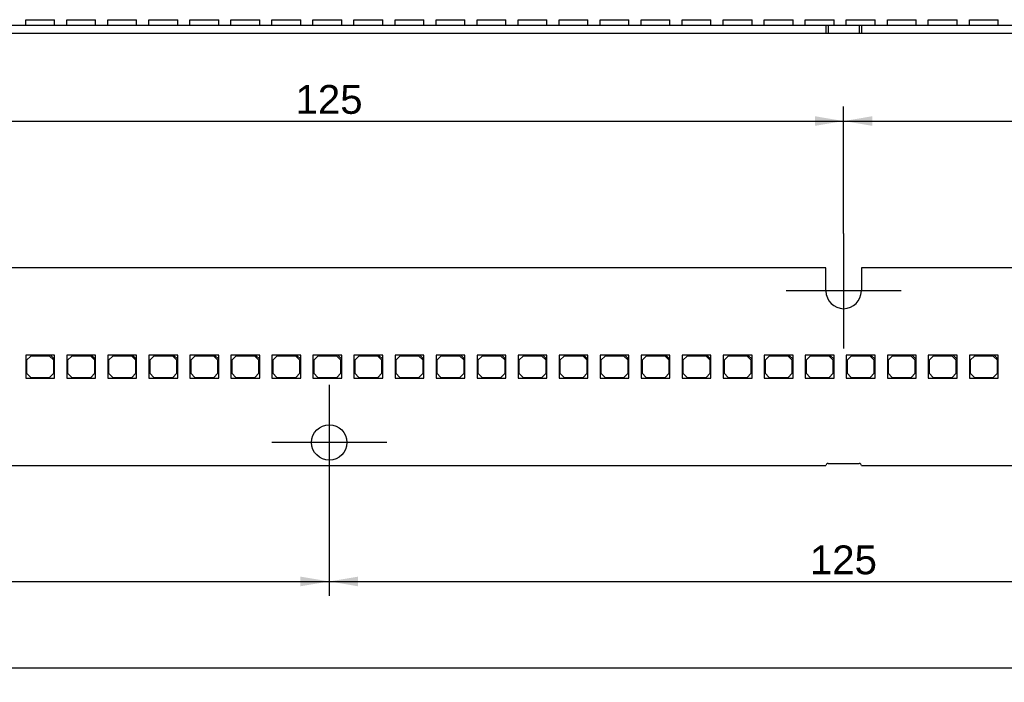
# Model space of a CAD drawing. Header units: millimetres. Extents: x 7 to 819, y 15 to 587.
# Tile 20 of 28: x 458 to 578, y 397 to 477. Entities that reach past the tile are written whole.
import ezdxf
from ezdxf.enums import TextEntityAlignment as Align
from ezdxf.lldxf.tags import DXFTag

# ---------------------------------------------------------------- set-up
doc = ezdxf.new("R2010")
doc.units = ezdxf.units.MM
doc.layers.add('Default', color=7, linetype='Continuous')
doc.layers.add('LINLED_560X24MM_', color=7, linetype='Continuous')
doc.styles.add('SEACAD_Arial', font='arial.ttf')
tags = doc.linetypes.add('CENTER2', pattern=[28.575, 19.05, -3.175, 3.175, -3.175]).pattern_tags.tags
tags[10:11] = [DXFTag(74, 4), DXFTag(75, 0), DXFTag(340, '0'), DXFTag(46, 0.0), DXFTag(50, 0.0), DXFTag(44, 0.0), DXFTag(45, 0.0)]
tags[8:9] = [DXFTag(74, 4), DXFTag(75, 0), DXFTag(340, '0'), DXFTag(46, 0.0), DXFTag(50, 0.0), DXFTag(44, 0.0), DXFTag(45, 0.0)]
tags[6:7] = [DXFTag(74, 4), DXFTag(75, 0), DXFTag(340, '0'), DXFTag(46, 0.0), DXFTag(50, 0.0), DXFTag(44, 0.0), DXFTag(45, 0.0)]
tags[4:5] = [DXFTag(74, 4), DXFTag(75, 0), DXFTag(340, '0'), DXFTag(46, 0.0), DXFTag(50, 0.0), DXFTag(44, 0.0), DXFTag(45, 0.0)]
doc.dimstyles.new('ISO', dxfattribs={"dimtxt": 3.5, "dimasz": 3.5, "dimexe": 1.75, "dimexo": 0, "dimgap": 0.875, "dimtad": 1, "dimtxsty": 'SEACAD_Arial', "dimblk1": '_SE_FILLED', "dimblk2": '_SE_FILLED', "dimsah": 1, "dimcen": 1.75, "dimadec": 0, "dimazin": 0, "dimtfac": 0.5, "dimtdec": 3, "dimtmove": 0, "dimatfit": 3, "dimfxl": 1, "dimarcsym": 0})

# ---------------------------------------------------------------- blocks, each defined once
blk = doc.blocks.new('SEANNOT_GROUP6')
at = {"layer": 'Default', "color": 7, "linetype": 'CENTER2'}
for p, q in [((495.99, 432.73), (495.99, 418.73)), ((502.99, 425.73), (488.99, 425.73))]:
    blk.add_line(p, q, dxfattribs=at)
blk = doc.blocks.new('SEANNOT_GROUP7')
at = {"layer": 'Default', "color": 7, "linetype": 'CENTER2'}
for p, q in [((558.49, 451.13), (558.49, 437.13)), ((565.49, 444.13), (551.49, 444.13))]:
    blk.add_line(p, q, dxfattribs=at)
blk = doc.blocks.new('SE1')
at = {"layer": 'LINLED_560X24MM_', "color": 7, "linetype": 'Continuous'}
for p, q in [((556.34, 446.93), (435.64, 446.93)), ((556.34, 444.13), (556.34, 446.93)), ((681.34, 446.93), (560.64, 446.93)), ((560.64, 446.93), (560.64, 444.13)), ((462.11, 436.33), (459.11, 436.33)), ((459.11, 436.33), (459.11, 433.53)), ((459.71, 436.23), (459.21, 435.73)), ((459.21, 435.73), (459.21, 434.13)), ((462.01, 436.23), (459.71, 436.23)), ((462.51, 435.73), (462.01, 436.23)), ((462.61, 436.33), (462.11, 436.33)), ((462.11, 436.33), (462.61, 435.83)), ((462.51, 434.13), (462.51, 435.73)), ((462.61, 435.83), (462.61, 436.33)), ((462.61, 433.53), (462.61, 435.83)), ((467.1, 436.33), (464.1, 436.33)), ((464.1, 436.33), (464.1, 433.53)), ((464.7, 436.23), (464.2, 435.73)), ((464.2, 435.73), (464.2, 434.13)), ((467, 436.23), (464.7, 436.23)), ((467.5, 435.73), (467, 436.23)), ((467.6, 436.33), (467.1, 436.33)), ((467.1, 436.33), (467.6, 435.83)), ((467.5, 434.13), (467.5, 435.73)), ((467.6, 435.83), (467.6, 436.33)), ((467.6, 433.53), (467.6, 435.83)), ((472.08, 436.33), (469.08, 436.33)), ((469.08, 436.33), (469.08, 433.53)), ((469.68, 436.23), (469.18, 435.73)), ((469.18, 435.73), (469.18, 434.13)), ((471.98, 436.23), (469.68, 436.23)), ((472.48, 435.73), (471.98, 436.23)), ((472.58, 436.33), (472.08, 436.33)), ((472.08, 436.33), (472.58, 435.83)), ((472.48, 434.13), (472.48, 435.73)), ((472.58, 435.83), (472.58, 436.33)), ((472.58, 433.53), (472.58, 435.83)), ((477.07, 436.33), (474.07, 436.33)), ((474.07, 436.33), (474.07, 433.53)), ((474.67, 436.23), (474.17, 435.73)), ((474.17, 435.73), (474.17, 434.13)), ((476.97, 436.23), (474.67, 436.23)), ((477.47, 435.73), (476.97, 436.23)), ((477.57, 436.33), (477.07, 436.33)), ((477.07, 436.33), (477.57, 435.83)), ((477.47, 434.13), (477.47, 435.73)), ((477.57, 435.83), (477.57, 436.33)), ((477.57, 433.53), (477.57, 435.83)), ((482.05, 436.33), (479.05, 436.33)), ((479.05, 436.33), (479.05, 433.53)), ((479.65, 436.23), (479.15, 435.73)), ((479.15, 435.73), (479.15, 434.13)), ((481.95, 436.23), (479.65, 436.23)), ((482.45, 435.73), (481.95, 436.23)), ((482.55, 436.33), (482.05, 436.33)), ((482.05, 436.33), (482.55, 435.83)), ((482.45, 434.13), (482.45, 435.73)), ((482.55, 435.83), (482.55, 436.33)), ((482.55, 433.53), (482.55, 435.83)), ((487.04, 436.33), (484.04, 436.33)), ((484.04, 436.33), (484.04, 433.53)), ((484.64, 436.23), (484.14, 435.73)), ((484.14, 435.73), (484.14, 434.13)), ((486.94, 436.23), (484.64, 436.23)), ((487.44, 435.73), (486.94, 436.23)), ((487.54, 436.33), (487.04, 436.33)), ((487.04, 436.33), (487.54, 435.83)), ((487.44, 434.13), (487.44, 435.73)), ((487.54, 435.83), (487.54, 436.33)), ((487.54, 433.53), (487.54, 435.83)), ((492.02, 436.33), (489.02, 436.33)), ((489.02, 436.33), (489.02, 433.53)), ((489.62, 436.23), (489.12, 435.73)), ((489.12, 435.73), (489.12, 434.13)), ((491.92, 436.23), (489.62, 436.23)), ((492.42, 435.73), (491.92, 436.23)), ((492.52, 436.33), (492.02, 436.33)), ((492.02, 436.33), (492.52, 435.83)), ((492.42, 434.13), (492.42, 435.73)), ((492.52, 435.83), (492.52, 436.33)), ((492.52, 433.53), (492.52, 435.83)), ((497.01, 436.33), (494.01, 436.33)), ((494.01, 436.33), (494.01, 433.53)), ((494.61, 436.23), (494.11, 435.73)), ((494.11, 435.73), (494.11, 434.13)), ((496.91, 436.23), (494.61, 436.23)), ((497.41, 435.73), (496.91, 436.23)), ((497.51, 436.33), (497.01, 436.33)), ((497.01, 436.33), (497.51, 435.83)), ((497.41, 434.13), (497.41, 435.73)), ((497.51, 435.83), (497.51, 436.33)), ((497.51, 433.53), (497.51, 435.83)), ((501.99, 436.33), (498.99, 436.33)), ((498.99, 436.33), (498.99, 433.53)), ((499.59, 436.23), (499.09, 435.73)), ((499.09, 435.73), (499.09, 434.13)), ((501.89, 436.23), (499.59, 436.23)), ((502.39, 435.73), (501.89, 436.23)), ((502.49, 436.33), (501.99, 436.33)), ((501.99, 436.33), (502.49, 435.83)), ((502.39, 434.13), (502.39, 435.73)), ((502.49, 435.83), (502.49, 436.33)), ((502.49, 433.53), (502.49, 435.83)), ((506.98, 436.33), (503.98, 436.33)), ((503.98, 436.33), (503.98, 433.53)), ((504.58, 436.23), (504.08, 435.73)), ((504.08, 435.73), (504.08, 434.13)), ((506.88, 436.23), (504.58, 436.23)), ((507.38, 435.73), (506.88, 436.23)), ((507.48, 436.33), (506.98, 436.33)), ((506.98, 436.33), (507.48, 435.83)), ((507.38, 434.13), (507.38, 435.73)), ((507.48, 435.83), (507.48, 436.33)), ((507.48, 433.53), (507.48, 435.83)), ((511.96, 436.33), (508.96, 436.33)), ((508.96, 436.33), (508.96, 433.53)), ((509.56, 436.23), (509.06, 435.73)), ((509.06, 435.73), (509.06, 434.13)), ((511.86, 436.23), (509.56, 436.23)), ((512.36, 435.73), (511.86, 436.23)), ((512.46, 436.33), (511.96, 436.33)), ((511.96, 436.33), (512.46, 435.83)), ((512.36, 434.13), (512.36, 435.73)), ((512.46, 435.83), (512.46, 436.33)), ((512.46, 433.53), (512.46, 435.83)), ((516.95, 436.33), (513.95, 436.33)), ((513.95, 436.33), (513.95, 433.53)), ((514.55, 436.23), (514.05, 435.73)), ((514.05, 435.73), (514.05, 434.13)), ((516.85, 436.23), (514.55, 436.23)), ((517.35, 435.73), (516.85, 436.23)), ((517.45, 436.33), (516.95, 436.33)), ((516.95, 436.33), (517.45, 435.83)), ((517.35, 434.13), (517.35, 435.73)), ((517.45, 435.83), (517.45, 436.33)), ((517.45, 433.53), (517.45, 435.83)), ((521.93, 436.33), (518.93, 436.33)), ((518.93, 436.33), (518.93, 433.53)), ((519.53, 436.23), (519.03, 435.73)), ((519.03, 435.73), (519.03, 434.13)), ((521.83, 436.23), (519.53, 436.23)), ((522.33, 435.73), (521.83, 436.23)), ((522.43, 436.33), (521.93, 436.33)), ((521.93, 436.33), (522.43, 435.83)), ((522.33, 434.13), (522.33, 435.73)), ((522.43, 435.83), (522.43, 436.33)), ((522.43, 433.53), (522.43, 435.83)), ((526.92, 436.33), (523.92, 436.33)), ((523.92, 436.33), (523.92, 433.53)), ((524.52, 436.23), (524.02, 435.73)), ((524.02, 435.73), (524.02, 434.13)), ((526.82, 436.23), (524.52, 436.23)), ((527.32, 435.73), (526.82, 436.23)), ((527.42, 436.33), (526.92, 436.33)), ((526.92, 436.33), (527.42, 435.83)), ((527.32, 434.13), (527.32, 435.73)), ((527.42, 435.83), (527.42, 436.33)), ((527.42, 433.53), (527.42, 435.83)), ((531.9, 436.33), (528.9, 436.33)), ((528.9, 436.33), (528.9, 433.53)), ((529.5, 436.23), (529, 435.73)), ((529, 435.73), (529, 434.13)), ((531.8, 436.23), (529.5, 436.23)), ((532.3, 435.73), (531.8, 436.23)), ((532.4, 436.33), (531.9, 436.33)), ((531.9, 436.33), (532.4, 435.83)), ((532.3, 434.13), (532.3, 435.73)), ((532.4, 435.83), (532.4, 436.33)), ((532.4, 433.53), (532.4, 435.83)), ((536.89, 436.33), (533.89, 436.33)), ((533.89, 436.33), (533.89, 433.53)), ((534.49, 436.23), (533.99, 435.73)), ((533.99, 435.73), (533.99, 434.13)), ((536.79, 436.23), (534.49, 436.23)), ((537.29, 435.73), (536.79, 436.23)), ((537.39, 436.33), (536.89, 436.33)), ((536.89, 436.33), (537.39, 435.83)), ((537.29, 434.13), (537.29, 435.73)), ((537.39, 435.83), (537.39, 436.33)), ((537.39, 433.53), (537.39, 435.83)), ((541.87, 436.33), (538.87, 436.33)), ((538.87, 436.33), (538.87, 433.53)), ((539.47, 436.23), (538.97, 435.73)), ((538.97, 435.73), (538.97, 434.13)), ((541.77, 436.23), (539.47, 436.23)), ((542.27, 435.73), (541.77, 436.23)), ((542.37, 436.33), (541.87, 436.33)), ((541.87, 436.33), (542.37, 435.83)), ((542.27, 434.13), (542.27, 435.73)), ((542.37, 435.83), (542.37, 436.33)), ((542.37, 433.53), (542.37, 435.83)), ((546.86, 436.33), (543.86, 436.33)), ((543.86, 436.33), (543.86, 433.53)), ((544.46, 436.23), (543.96, 435.73)), ((543.96, 435.73), (543.96, 434.13)), ((546.76, 436.23), (544.46, 436.23)), ((547.26, 435.73), (546.76, 436.23)), ((547.36, 436.33), (546.86, 436.33)), ((546.86, 436.33), (547.36, 435.83)), ((547.26, 434.13), (547.26, 435.73)), ((547.36, 435.83), (547.36, 436.33)), ((547.36, 433.53), (547.36, 435.83)), ((551.84, 436.33), (548.84, 436.33)), ((548.84, 436.33), (548.84, 433.53)), ((549.44, 436.23), (548.94, 435.73)), ((548.94, 435.73), (548.94, 434.13)), ((551.74, 436.23), (549.44, 436.23)), ((552.24, 435.73), (551.74, 436.23)), ((552.34, 436.33), (551.84, 436.33)), ((551.84, 436.33), (552.34, 435.83)), ((552.24, 434.13), (552.24, 435.73)), ((552.34, 435.83), (552.34, 436.33)), ((552.34, 433.53), (552.34, 435.83)), ((556.83, 436.33), (553.83, 436.33)), ((553.83, 436.33), (553.83, 433.53)), ((554.43, 436.23), (553.93, 435.73)), ((553.93, 435.73), (553.93, 434.13)), ((556.73, 436.23), (554.43, 436.23)), ((557.23, 435.73), (556.73, 436.23)), ((557.33, 436.33), (556.83, 436.33)), ((556.83, 436.33), (557.33, 435.83)), ((557.23, 434.13), (557.23, 435.73)), ((557.33, 435.83), (557.33, 436.33)), ((557.33, 433.53), (557.33, 435.83)), ((561.81, 436.33), (558.81, 436.33)), ((558.81, 436.33), (558.81, 433.53)), ((559.41, 436.23), (558.91, 435.73)), ((558.91, 435.73), (558.91, 434.13)), ((561.71, 436.23), (559.41, 436.23)), ((562.21, 435.73), (561.71, 436.23)), ((562.31, 436.33), (561.81, 436.33)), ((561.81, 436.33), (562.31, 435.83)), ((562.21, 434.13), (562.21, 435.73)), ((562.31, 435.83), (562.31, 436.33)), ((562.31, 433.53), (562.31, 435.83)), ((566.8, 436.33), (563.8, 436.33)), ((563.8, 436.33), (563.8, 433.53)), ((564.4, 436.23), (563.9, 435.73)), ((563.9, 435.73), (563.9, 434.13)), ((566.7, 436.23), (564.4, 436.23)), ((567.2, 435.73), (566.7, 436.23)), ((567.3, 436.33), (566.8, 436.33)), ((566.8, 436.33), (567.3, 435.83)), ((567.2, 434.13), (567.2, 435.73)), ((567.3, 435.83), (567.3, 436.33)), ((567.3, 433.53), (567.3, 435.83)), ((571.78, 436.33), (568.78, 436.33)), ((568.78, 436.33), (568.78, 433.53)), ((569.38, 436.23), (568.88, 435.73)), ((568.88, 435.73), (568.88, 434.13)), ((571.68, 436.23), (569.38, 436.23)), ((572.18, 435.73), (571.68, 436.23)), ((572.28, 436.33), (571.78, 436.33)), ((571.78, 436.33), (572.28, 435.83)), ((572.18, 434.13), (572.18, 435.73)), ((572.28, 435.83), (572.28, 436.33)), ((572.28, 433.53), (572.28, 435.83)), ((576.77, 436.33), (573.77, 436.33)), ((573.77, 436.33), (573.77, 433.53)), ((574.37, 436.23), (573.87, 435.73)), ((573.87, 435.73), (573.87, 434.13)), ((576.67, 436.23), (574.37, 436.23)), ((577.17, 435.73), (576.67, 436.23)), ((577.27, 436.33), (576.77, 436.33)), ((576.77, 436.33), (577.27, 435.83)), ((577.17, 434.13), (577.17, 435.73)), ((577.27, 435.83), (577.27, 436.33)), ((577.27, 433.53), (577.27, 435.83)), ((459.11, 433.53), (462.61, 433.53)), ((459.21, 434.13), (459.71, 433.63)), ((459.71, 433.63), (462.01, 433.63)), ((462.01, 433.63), (462.51, 434.13)), ((464.1, 433.53), (467.6, 433.53)), ((464.2, 434.13), (464.7, 433.63)), ((464.7, 433.63), (467, 433.63)), ((467, 433.63), (467.5, 434.13)), ((469.08, 433.53), (472.58, 433.53)), ((469.18, 434.13), (469.68, 433.63)), ((469.68, 433.63), (471.98, 433.63)), ((471.98, 433.63), (472.48, 434.13)), ((474.07, 433.53), (477.57, 433.53)), ((474.17, 434.13), (474.67, 433.63)), ((474.67, 433.63), (476.97, 433.63)), ((476.97, 433.63), (477.47, 434.13)), ((479.05, 433.53), (482.55, 433.53)), ((479.15, 434.13), (479.65, 433.63)), ((479.65, 433.63), (481.95, 433.63)), ((481.95, 433.63), (482.45, 434.13)), ((484.04, 433.53), (487.54, 433.53)), ((484.14, 434.13), (484.64, 433.63)), ((484.64, 433.63), (486.94, 433.63)), ((486.94, 433.63), (487.44, 434.13)), ((489.02, 433.53), (492.52, 433.53)), ((489.12, 434.13), (489.62, 433.63)), ((489.62, 433.63), (491.92, 433.63)), ((491.92, 433.63), (492.42, 434.13)), ((494.01, 433.53), (497.51, 433.53)), ((494.11, 434.13), (494.61, 433.63)), ((494.61, 433.63), (496.91, 433.63)), ((496.91, 433.63), (497.41, 434.13)), ((498.99, 433.53), (502.49, 433.53)), ((499.09, 434.13), (499.59, 433.63)), ((499.59, 433.63), (501.89, 433.63)), ((501.89, 433.63), (502.39, 434.13)), ((503.98, 433.53), (507.48, 433.53)), ((504.08, 434.13), (504.58, 433.63)), ((504.58, 433.63), (506.88, 433.63)), ((506.88, 433.63), (507.38, 434.13)), ((508.96, 433.53), (512.46, 433.53)), ((509.06, 434.13), (509.56, 433.63)), ((509.56, 433.63), (511.86, 433.63)), ((511.86, 433.63), (512.36, 434.13)), ((513.95, 433.53), (517.45, 433.53)), ((514.05, 434.13), (514.55, 433.63)), ((514.55, 433.63), (516.85, 433.63)), ((516.85, 433.63), (517.35, 434.13)), ((518.93, 433.53), (522.43, 433.53)), ((519.03, 434.13), (519.53, 433.63)), ((519.53, 433.63), (521.83, 433.63)), ((521.83, 433.63), (522.33, 434.13)), ((523.92, 433.53), (527.42, 433.53)), ((524.02, 434.13), (524.52, 433.63)), ((524.52, 433.63), (526.82, 433.63)), ((526.82, 433.63), (527.32, 434.13)), ((528.9, 433.53), (532.4, 433.53)), ((529, 434.13), (529.5, 433.63)), ((529.5, 433.63), (531.8, 433.63)), ((531.8, 433.63), (532.3, 434.13)), ((533.89, 433.53), (537.39, 433.53)), ((533.99, 434.13), (534.49, 433.63)), ((534.49, 433.63), (536.79, 433.63)), ((536.79, 433.63), (537.29, 434.13)), ((538.87, 433.53), (542.37, 433.53)), ((538.97, 434.13), (539.47, 433.63)), ((539.47, 433.63), (541.77, 433.63)), ((541.77, 433.63), (542.27, 434.13)), ((543.86, 433.53), (547.36, 433.53)), ((543.96, 434.13), (544.46, 433.63)), ((544.46, 433.63), (546.76, 433.63)), ((546.76, 433.63), (547.26, 434.13)), ((548.84, 433.53), (552.34, 433.53)), ((548.94, 434.13), (549.44, 433.63)), ((549.44, 433.63), (551.74, 433.63)), ((551.74, 433.63), (552.24, 434.13)), ((553.83, 433.53), (557.33, 433.53)), ((553.93, 434.13), (554.43, 433.63)), ((554.43, 433.63), (556.73, 433.63)), ((556.73, 433.63), (557.23, 434.13)), ((558.81, 433.53), (562.31, 433.53)), ((558.91, 434.13), (559.41, 433.63)), ((559.41, 433.63), (561.71, 433.63)), ((561.71, 433.63), (562.21, 434.13)), ((563.8, 433.53), (567.3, 433.53)), ((563.9, 434.13), (564.4, 433.63)), ((564.4, 433.63), (566.7, 433.63)), ((566.7, 433.63), (567.2, 434.13)), ((568.78, 433.53), (572.28, 433.53)), ((568.88, 434.13), (569.38, 433.63)), ((569.38, 433.63), (571.68, 433.63)), ((571.68, 433.63), (572.18, 434.13)), ((573.77, 433.53), (577.27, 433.53)), ((573.87, 434.13), (574.37, 433.63)), ((574.37, 433.63), (576.67, 433.63)), ((576.67, 433.63), (577.17, 434.13)), ((435.64, 422.93), (556.34, 422.93)), ((556.59, 423.18), (560.39, 423.18)), ((560.64, 422.93), (681.34, 422.93))]:
    blk.add_line(p, q, dxfattribs=at)
blk.add_circle((495.99, 425.73), 2.15, dxfattribs=at)
for centre, radius, start, end in [((558.49, 444.13), 2.15, 180, 0), ((556.59, 422.93), 0.25, 90, 180), ((560.39, 422.93), 0.25, 0, 90)]:
    blk.add_arc(centre, radius, start, end, dxfattribs=at)
blk = doc.blocks.new('SE2')
at = {"layer": 'LINLED_560X24MM_', "color": 7, "linetype": 'Continuous'}
for p, q in [((435.64, 476.43), (556.34, 476.43)), ((459.11, 477.08), (462.61, 477.08)), ((459.11, 476.43), (459.11, 477.08)), ((462.61, 476.43), (462.61, 477.08)), ((464.1, 477.08), (467.6, 477.08)), ((464.1, 476.43), (464.1, 477.08)), ((467.6, 476.43), (467.6, 477.08)), ((469.08, 477.08), (472.58, 477.08)), ((469.08, 476.43), (469.08, 477.08)), ((472.58, 476.43), (472.58, 477.08)), ((474.07, 477.08), (477.57, 477.08)), ((474.07, 476.43), (474.07, 477.08)), ((477.57, 476.43), (477.57, 477.08)), ((479.05, 477.08), (482.55, 477.08)), ((479.05, 476.43), (479.05, 477.08)), ((482.55, 476.43), (482.55, 477.08)), ((484.04, 477.08), (487.54, 477.08)), ((484.04, 476.43), (484.04, 477.08)), ((487.54, 476.43), (487.54, 477.08)), ((489.02, 477.08), (492.52, 477.08)), ((489.02, 476.43), (489.02, 477.08)), ((492.52, 476.43), (492.52, 477.08)), ((494.01, 477.08), (497.51, 477.08)), ((494.01, 476.43), (494.01, 477.08)), ((497.51, 476.43), (497.51, 477.08)), ((498.99, 477.08), (502.49, 477.08)), ((498.99, 476.43), (498.99, 477.08)), ((502.49, 476.43), (502.49, 477.08)), ((503.98, 477.08), (507.48, 477.08)), ((503.98, 476.43), (503.98, 477.08)), ((507.48, 476.43), (507.48, 477.08)), ((508.96, 477.08), (512.46, 477.08)), ((508.96, 476.43), (508.96, 477.08)), ((512.46, 476.43), (512.46, 477.08)), ((513.95, 477.08), (517.45, 477.08)), ((513.95, 476.43), (513.95, 477.08)), ((517.45, 476.43), (517.45, 477.08)), ((518.93, 477.08), (522.43, 477.08)), ((518.93, 476.43), (518.93, 477.08)), ((522.43, 476.43), (522.43, 477.08)), ((523.92, 477.08), (527.42, 477.08)), ((523.92, 476.43), (523.92, 477.08)), ((527.42, 476.43), (527.42, 477.08)), ((528.9, 477.08), (532.4, 477.08)), ((528.9, 476.43), (528.9, 477.08)), ((532.4, 476.43), (532.4, 477.08)), ((533.89, 477.08), (537.39, 477.08)), ((533.89, 476.43), (533.89, 477.08)), ((537.39, 476.43), (537.39, 477.08)), ((538.87, 477.08), (542.37, 477.08)), ((538.87, 476.43), (538.87, 477.08)), ((542.37, 476.43), (542.37, 477.08)), ((543.86, 477.08), (547.36, 477.08)), ((543.86, 476.43), (543.86, 477.08)), ((547.36, 476.43), (547.36, 477.08)), ((548.84, 477.08), (552.34, 477.08)), ((548.84, 476.43), (548.84, 477.08)), ((552.34, 476.43), (552.34, 477.08)), ((553.83, 477.08), (557.33, 477.08)), ((553.83, 476.43), (553.83, 477.08)), ((556.34, 476.43), (556.34, 475.43)), ((556.34, 476.43), (556.59, 476.43)), ((556.59, 476.43), (556.59, 475.43)), ((556.59, 476.43), (560.39, 476.43)), ((557.33, 476.43), (557.33, 477.08)), ((558.81, 477.08), (562.31, 477.08)), ((558.81, 476.43), (558.81, 477.08)), ((560.39, 476.43), (560.39, 475.43)), ((560.39, 476.43), (560.64, 476.43)), ((560.64, 476.43), (560.64, 475.43)), ((560.64, 476.43), (681.34, 476.43)), ((562.31, 476.43), (562.31, 477.08)), ((563.8, 477.08), (567.3, 477.08)), ((563.8, 476.43), (563.8, 477.08)), ((567.3, 476.43), (567.3, 477.08)), ((568.78, 477.08), (572.28, 477.08)), ((568.78, 476.43), (568.78, 477.08)), ((572.28, 476.43), (572.28, 477.08)), ((573.77, 477.08), (577.27, 477.08)), ((573.77, 476.43), (573.77, 477.08)), ((577.27, 476.43), (577.27, 477.08)), ((435.64, 475.43), (556.34, 475.43)), ((556.34, 475.43), (556.59, 475.43)), ((556.59, 475.43), (560.39, 475.43)), ((560.39, 475.43), (560.64, 475.43)), ((560.64, 475.43), (681.34, 475.43))]:
    blk.add_line(p, q, dxfattribs=at)
blk = doc.blocks.new('DMBLK10')
at = {"layer": 'Default', "linetype": 'Continuous'}
for points in [[(436.99, 465.36), (433.49, 464.77), (436.99, 464.19)], [(554.99, 465.36), (554.99, 464.19), (558.49, 464.77)]]:
    blk.add_hatch(color=7, dxfattribs=at).paths.add_polyline_path(points)
at = {"layer": 'Default', "color": 7, "linetype": 'Continuous'}
for p, q in [((433.49, 451.13), (433.49, 466.52)), ((558.49, 451.13), (558.49, 466.52)), ((433.49, 464.77), (558.49, 464.77))]:
    blk.add_line(p, q, dxfattribs=at)
at = {"layer": 'Default', "color": 7, "linetype": 'Continuous', "style": 'SEACAD_Arial'}
blk.add_text('125', height=3.5, dxfattribs=at).set_placement((491.88, 469.15), align=Align.TOP_LEFT)
blk = doc.blocks.new('_SE_FILLED')
at = {"color": 0}
blk.add_line((0, 0), (-1, 0), dxfattribs=at)
blk.add_solid([(0, 0), (-1, -0.1665), (-1, 0.1665), (0, 0)], dxfattribs=at)
blk = doc.blocks.new('DMBLK11')
at = {"layer": 'Default', "linetype": 'Continuous'}
for points in [[(561.99, 465.36), (558.49, 464.77), (561.99, 464.19)], [(679.99, 465.36), (679.99, 464.19), (683.49, 464.77)]]:
    blk.add_hatch(color=7, dxfattribs=at).paths.add_polyline_path(points)
at = {"layer": 'Default', "color": 7, "linetype": 'Continuous'}
for p, q in [((558.49, 451.13), (558.49, 466.52)), ((683.49, 451.13), (683.49, 466.52)), ((558.49, 464.77), (683.49, 464.77))]:
    blk.add_line(p, q, dxfattribs=at)
at = {"layer": 'Default', "color": 7, "linetype": 'Continuous', "style": 'SEACAD_Arial'}
blk.add_text('125', height=3.5, dxfattribs=at).set_placement((616.88, 469.15), align=Align.TOP_LEFT)
blk = doc.blocks.new('DMBLK13')
at = {"layer": 'Default', "linetype": 'Continuous'}
for points in [[(344.49, 408.26), (344.49, 409.43), (340.99, 408.85)], [(492.49, 408.26), (495.99, 408.85), (492.49, 409.43)]]:
    blk.add_hatch(color=7, dxfattribs=at).paths.add_polyline_path(points)
at = {"layer": 'Default', "color": 7, "linetype": 'Continuous'}
for p, q in [((340.99, 418.73), (340.99, 407.1)), ((495.99, 418.73), (495.99, 407.1)), ((340.99, 408.85), (495.99, 408.85))]:
    blk.add_line(p, q, dxfattribs=at)
at = {"layer": 'Default', "color": 7, "linetype": 'Continuous', "style": 'SEACAD_Arial'}
blk.add_text('155', height=3.5, dxfattribs=at).set_placement((414.38, 413.22), align=Align.TOP_LEFT)
blk = doc.blocks.new('DMBLK14')
at = {"layer": 'Default', "linetype": 'Continuous'}
for points in [[(499.49, 408.26), (499.49, 409.43), (495.99, 408.85)], [(617.49, 408.26), (620.99, 408.85), (617.49, 409.43)]]:
    blk.add_hatch(color=7, dxfattribs=at).paths.add_polyline_path(points)
at = {"layer": 'Default', "color": 7, "linetype": 'Continuous'}
for p, q in [((495.99, 418.73), (495.99, 407.1)), ((620.99, 418.73), (620.99, 407.1)), ((495.99, 408.85), (620.99, 408.85))]:
    blk.add_line(p, q, dxfattribs=at)
at = {"layer": 'Default', "color": 7, "linetype": 'Continuous', "style": 'SEACAD_Arial'}
blk.add_text('125', height=3.5, dxfattribs=at).set_placement((554.38, 413.22), align=Align.TOP_LEFT)
blk = doc.blocks.new('DMBLK15')
at = {"layer": 'Default', "linetype": 'Continuous'}
for points in [[(142.24, 397.76), (142.24, 398.93), (138.74, 398.35)], [(694.74, 397.76), (698.24, 398.35), (694.74, 398.93)]]:
    blk.add_hatch(color=7, dxfattribs=at).paths.add_polyline_path(points)
at = {"layer": 'Default', "color": 7, "linetype": 'Continuous'}
for p, q in [((138.74, 425.93), (138.74, 396.6)), ((698.24, 425.93), (698.24, 396.6)), ((138.74, 398.35), (698.24, 398.35))]:
    blk.add_line(p, q, dxfattribs=at)
at = {"layer": 'Default', "color": 7, "linetype": 'Continuous', "style": 'SEACAD_Arial'}
blk.add_text('559,5', height=3.5, dxfattribs=at).set_placement((412.33, 402.72), align=Align.TOP_LEFT)

msp = doc.modelspace()

# ---------------------------------------------------------------- block references
at = {"layer": 'Default'}
for name in ['SE2', 'SEANNOT_GROUP7', 'SE1', 'SEANNOT_GROUP6']:
    msp.add_blockref(name, (0, 0), dxfattribs=at)

# ---------------------------------------------------------------- dimensions: what is measured, and where the dimension line sits
at = {"layer": 'Default', "color": 7, "linetype": 'Continuous'}
for base, p1, p2, picture, middle in [((433.492, 464.7745), (433.492, 444.1252), (558.492, 444.1252), 'DMBLK10', (495.992, 464.7745)), ((558.492, 464.7745), (558.492, 444.1252), (683.492, 444.1252), 'DMBLK11', (620.992, 464.7745)), ((138.742, 398.346), (138.742, 425.9252), (698.242, 425.9252), 'DMBLK15', (418.492, 398.346)), ((340.992, 408.846), (340.992, 425.7252), (495.992, 425.7252), 'DMBLK13', (418.492, 408.846)), ((495.992, 408.846), (495.992, 425.7252), (620.992, 425.7252), 'DMBLK14', (558.492, 408.846))]:
    dim = msp.add_linear_dim(base=base, p1=p1, p2=p2, angle=0, text='\\A1;<>', dimstyle='ISO', dxfattribs=at)
    dim.commit()
    dim.dimension.update_dxf_attribs({"geometry": picture, "text_midpoint": middle, "dimtype": 161})

doc.saveas('drawing.dxf')
